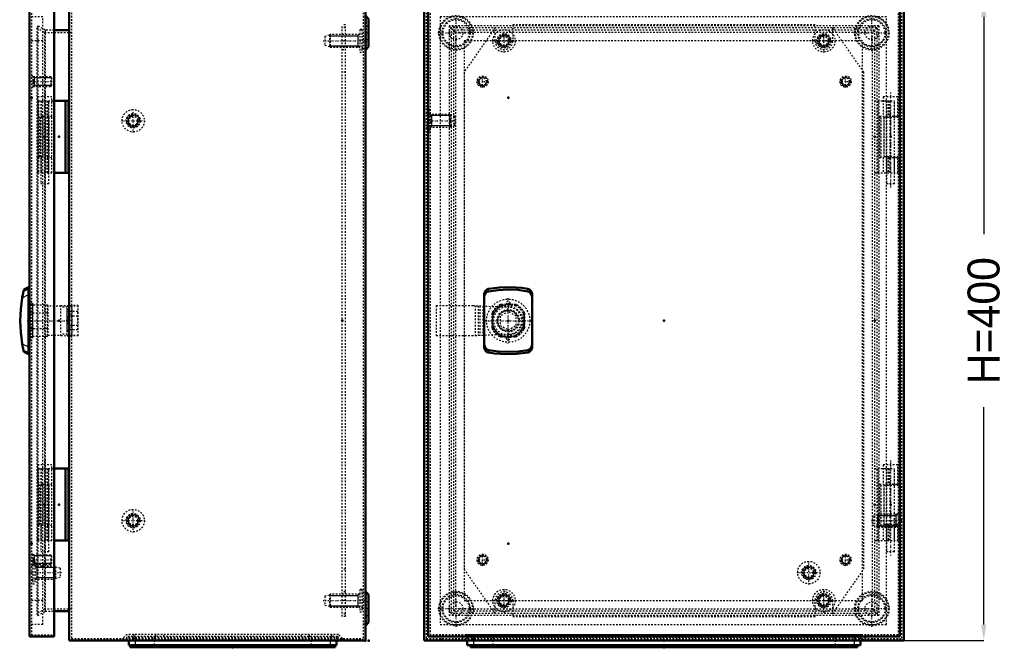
# Model space of a CAD drawing. Header units: millimetres. Extents: x 0 to 1187, y 0 to 972.
# Tile 2 of 4: x 0 to 615, y 252 to 645. Entities that reach past the tile are written whole.
import ezdxf

# ---------------------------------------------------------------- set-up
doc = ezdxf.new("R2010")
doc.units = ezdxf.units.MM
doc.linetypes.add('Center', pattern=[1.5, 0.45, -0.5, 0.05, -0.5])
doc.linetypes.add('Dashed', pattern=[2, 1, -1])
for name, color, linetype, lineweight in [('2d ConnectionPoints', 7, 'Continuous', 50), ('AM_0', 7, 'Continuous', 50), ('AM_4', 3, 'Continuous', 25), ('AM_5', 3, 'Continuous', 25), ('AM_7', 7, 'Center', 25), ('AM_9', 6, 'Dashed', 25)]:
    doc.layers.add(name, color=color, linetype=linetype, lineweight=lineweight)
doc.dimstyles.new('ISO-25', dxfattribs={"dimtxt": 2.5, "dimasz": 2.5, "dimexe": 1.25, "dimexo": 0.625, "dimtad": 1, "dimtxsty": 'Standard', "dimcen": 2.5, "dimadec": 0, "dimazin": 0, "dimtfac": 1, "dimtmove": 0, "dimatfit": 3, "dimfxl": 1, "dimarcsym": 0})

# ---------------------------------------------------------------- blocks, each defined once
blk = doc.blocks.new('8_AG01_GPG_0__0_in_MAS0403021R5_0__1300')
at = {"layer": 'AM_0'}
for p, q in [((67.8, 256.7), (67.8, 253.9)), ((67.8, 253.9), (197.8, 253.9)), ((197.8, 256.7), (197.8, 253.9))]:
    blk.add_line(p, q, dxfattribs=at)
at = {"layer": 'AM_4'}
for p, q in [((71.8, 256.7), (71.8, 253.9)), ((193.8, 256.7), (193.8, 253.9))]:
    blk.add_line(p, q, dxfattribs=at)
at = {"layer": 'AM_9'}
for p, q in [((67.8, 258.9), (67.8, 256.7)), ((67.8, 258.9), (197.8, 258.9)), ((71.8, 258.9), (71.8, 256.7)), ((83.8, 258.9), (83.8, 253.9)), ((181.8, 258.9), (181.8, 253.9)), ((193.8, 258.9), (193.8, 256.7)), ((197.8, 258.9), (197.8, 256.7))]:
    blk.add_line(p, q, dxfattribs=at)
blk = doc.blocks.new('9_AF01R5_GP_0__0_in_MAS0403021R5_0__1300')
at = {"layer": 'AM_0'}
for p, q in [((68.8, 253.9), (68.8, 252.5)), ((68.8, 252.5), (196.8, 252.5)), ((196.8, 253.9), (196.8, 252.5))]:
    blk.add_line(p, q, dxfattribs=at)
at = {"layer": 'AM_4'}
for p, q in [((73.8, 253.9), (73.8, 252.5)), ((191.8, 253.9), (191.8, 252.5))]:
    blk.add_line(p, q, dxfattribs=at)
blk = doc.blocks.new('10_AMP04030_MPL_0__0_in_MAS0403021R5_0__1300')
at = {"layer": 'AM_9'}
for p, q in [((201.3, 271.7), (201.3, 641.7)), ((203.3, 641.7), (201.3, 641.7)), ((203.3, 271.7), (203.3, 641.7)), ((203.3, 639.95), (201.3, 639.95)), ((203.3, 631.7), (201.3, 631.7)), ((201.3, 626.2), (203.3, 626.2)), ((203.3, 612.1), (201.3, 612.1)), ((203.3, 301.3), (201.3, 301.3)), ((203.3, 287.2), (201.3, 287.2)), ((203.3, 281.7), (201.3, 281.7)), ((203.3, 273.45), (201.3, 273.45)), ((203.3, 271.7), (201.3, 271.7))]:
    blk.add_line(p, q, dxfattribs=at)
blk = doc.blocks.new('11_MMSH06SS_0__right_1_0_in_MAS0403021R5_0__1300')
at = {"layer": 'AM_0'}
for p, q in [((21.2, 594.2), (30.2, 594.2)), ((28.2, 594.2), (28.2, 549.2)), ((30.2, 594.2), (30.2, 549.2)), ((21.2, 549.2), (30.2, 549.2))]:
    blk.add_line(p, q, dxfattribs=at)
at = {"layer": 'AM_7'}
blk.add_line((15.3, 599.32), (15.3, 539.48), dxfattribs=at)
at = {"layer": 'AM_9'}
for p, q in [((19.8, 596.6), (10.8, 596.6)), ((10.8, 596.6), (10.8, 584.6)), ((11.41, 594.2), (11.41, 584.6)), ((11.41, 594.2), (21.2, 594.2)), ((12.8, 594.2), (12.8, 584.6)), ((12.85, 594.2), (12.85, 542.2)), ((13.14, 594.2), (13.14, 584.6)), ((15.3, 594.2), (15.3, 584.6)), ((15.91, 594.2), (15.91, 549.2)), ((17.06, 594.2), (17.06, 549.2)), ((17.75, 542.2), (17.75, 594.2)), ((17.8, 584.6), (17.8, 594.2)), ((19.8, 584.6), (19.8, 596.6)), ((10.8, 584.6), (19.8, 584.6)), ((14.11, 584.6), (14.11, 558.8)), ((15.84, 558.8), (15.84, 584.6)), ((10.8, 558.8), (10.8, 549.2)), ((10.8, 558.8), (19.8, 558.8)), ((11.41, 558.8), (11.41, 549.2)), ((12.8, 558.8), (12.8, 549.2)), ((13.14, 558.8), (13.14, 549.2)), ((15.3, 558.8), (15.3, 549.2)), ((17.8, 549.2), (17.8, 558.8)), ((19.8, 549.2), (19.8, 558.8)), ((10.8, 549.2), (21.2, 549.2)), ((17.75, 542.2), (12.85, 542.2))]:
    blk.add_line(p, q, dxfattribs=at)
blk = doc.blocks.new('12_ALL503_0_0__0_in_MAS0403021R5_0__1300')
at = {"layer": 'AM_0'}
for p, q in [((2.16, 476.2), (1.91, 475.02)), ((5.2, 477.7), (2.16, 476.2)), ((5.2, 477.7), (5.2, 435.7)), ((5.8, 470.2), (5.2, 470.2)), ((1.91, 438.38), (2.16, 437.2)), ((2.16, 437.2), (5.2, 435.7)), ((5.2, 443.2), (5.8, 443.2))]:
    blk.add_line(p, q, dxfattribs=at)
for points in [[(1.91, 475.02), (1.83, 474.66), (1.71, 474.03), (1.49, 472.88), (1.25, 471.56), (1.17, 471.07)], [(1.17, 442.33), (1.45, 440.73), (1.58, 439.99), (1.71, 439.34), (1.85, 438.68), (1.91, 438.38)]]:
    blk.add_lwpolyline(points, dxfattribs=at)
blk.add_arc((88.9, 456.7), 88.9, 170.69559, 189.30441, dxfattribs=at)
at = {"layer": 'AM_4'}
for p, q in [((1.91, 475.02), (5.2, 476.65)), ((1.17, 471.07), (5.2, 473.07)), ((1.17, 442.33), (5.2, 440.33)), ((1.91, 438.38), (5.2, 436.75))]:
    blk.add_line(p, q, dxfattribs=at)
at = {"layer": 'AM_5'}
blk.add_line((7.7, 467.7), (7.7, 445.7), dxfattribs=at)
at = {"layer": 'AM_7'}
blk.add_line((4.19, 456.7), (33.29, 456.7), dxfattribs=at)
at = {"layer": 'AM_9'}
for p, q in [((6.2, 466.85), (6.2, 446.55)), ((6.2, 466.6), (16.7, 466.6)), ((16.7, 466.6), (17.2, 466.1)), ((16.7, 466.6), (16.7, 446.8)), ((17.2, 466.1), (17.2, 447.3)), ((25.38, 465.7), (17.2, 465.7)), ((32.26, 466.1), (25.38, 466.02)), ((25.38, 447.38), (25.38, 466.02)), ((29.38, 465.19), (25.38, 465.19)), ((29.38, 465.89), (36.26, 465.97)), ((29.38, 447.51), (29.38, 465.89)), ((29.39, 462.47), (29.38, 462.47)), ((29.4, 463.08), (29.39, 462.47)), ((29.4, 450.32), (29.4, 463.08)), ((30.86, 462.47), (30.56, 463.29)), ((30.56, 450.11), (30.56, 463.29)), ((35.88, 462.47), (30.86, 462.47)), ((32.26, 466.16), (32.26, 447.24)), ((36.26, 466.16), (32.26, 466.16)), ((35.88, 450.93), (35.88, 462.47)), ((36.26, 447.24), (36.26, 466.16)), ((6.2, 461.32), (5.8, 461.32)), ((16.7, 461.49), (6.2, 461.49)), ((17.2, 461.38), (16.7, 461.49)), ((29.39, 459.59), (29.38, 459.59)), ((29.39, 459.59), (29.39, 453.81)), ((35.88, 459.59), (30.86, 459.59)), ((5.8, 452.08), (6.2, 452.08)), ((6.2, 451.91), (16.7, 451.91)), ((16.7, 451.91), (17.2, 452.02)), ((29.39, 453.81), (29.38, 453.81)), ((29.39, 450.93), (29.38, 450.93)), ((29.39, 450.93), (29.4, 450.32)), ((30.56, 450.11), (30.86, 450.93)), ((35.88, 453.81), (30.86, 453.81)), ((35.88, 450.93), (30.86, 450.93)), ((16.7, 446.8), (6.2, 446.8)), ((17.2, 447.3), (16.7, 446.8)), ((17.2, 447.7), (25.38, 447.7)), ((29.38, 448.21), (25.38, 448.21)), ((25.38, 447.38), (32.26, 447.3)), ((36.26, 447.43), (29.38, 447.51)), ((36.26, 447.24), (32.26, 447.24))]:
    blk.add_line(p, q, dxfattribs=at)
for points in [[(30.86, 459.59), (31.06, 460.29), (31.14, 461), (31.07, 461.74), (30.86, 462.47)], [(30.86, 453.81), (30.98, 454.56), (31.13, 457.01), (30.87, 459.52), (30.86, 459.59)], [(30.86, 450.93), (31.06, 451.63), (31.14, 452.34), (31.07, 453.08), (30.86, 453.81)]]:
    blk.add_lwpolyline(points, dxfattribs=at)
for centre, start, end in [((30, 463.08), 20, 179.67823), ((30, 450.32), 180.32177, 340)]:
    blk.add_arc(centre, 0.6, start, end, dxfattribs=at)
blk = doc.blocks.new('13_ADP04030R5_0__0_in_MAS0403021R5_0__1300')
at = {"layer": 'AM_0'}
for p, q in [((5.8, 654.2), (21.2, 654.2)), ((5.8, 654.2), (5.8, 259.2)), ((21.2, 654.2), (21.2, 259.2)), ((5.8, 259.2), (21.2, 259.2))]:
    blk.add_line(p, q, dxfattribs=at)
at = {"layer": 'AM_5'}
for p, q in [((8.6, 609.2), (8.6, 608.59)), ((8.6, 609.2), (8.6, 603.2)), ((10.3, 608.59), (8.6, 608.59)), ((10.3, 603.81), (8.6, 603.81)), ((8.6, 603.2), (8.6, 603.81)), ((19.6, 608.59), (10.3, 608.59)), ((19.6, 603.81), (10.3, 603.81)), ((8.6, 310.2), (8.6, 309.59)), ((8.6, 310.2), (8.6, 304.2)), ((10.3, 309.59), (8.6, 309.59)), ((19.6, 309.59), (10.3, 309.59)), ((10.3, 304.81), (8.6, 304.81)), ((8.6, 304.2), (8.6, 304.81)), ((9.1, 303.2), (10.27, 302.43)), ((10.27, 303.2), (10.27, 295.2)), ((10.3, 302.43), (10.27, 302.43)), ((19.6, 304.81), (10.3, 304.81)), ((22.1, 302.43), (10.3, 302.43)), ((9.1, 295.2), (10.27, 295.97)), ((10.3, 295.97), (10.27, 295.97)), ((22.1, 295.97), (10.3, 295.97))]:
    blk.add_line(p, q, dxfattribs=at)
at = {"layer": 'AM_7'}
for p, q in [((6.37, 606.2), (20.23, 606.2)), ((6.37, 307.2), (20.23, 307.2)), ((6.1, 299.2), (25.79, 299.2))]:
    blk.add_line(p, q, dxfattribs=at)
at = {"layer": 'AM_9'}
for p, q in [((21.2, 653), (7, 653)), ((7, 653), (7, 260.4)), ((14, 646.7), (7, 646.7)), ((14, 266.7), (14, 646.7)), ((14, 631.7), (7, 631.7)), ((7.8, 609.7), (7, 609.7)), ((7.8, 609.7), (7.8, 602.7)), ((18.99, 609.2), (7.8, 609.2)), ((19.6, 608.59), (18.99, 609.2)), ((18.99, 609.2), (18.99, 603.2)), ((18.99, 603.2), (19.6, 603.81)), ((19.6, 608.59), (19.6, 603.81)), ((7, 602.7), (7.8, 602.7)), ((7.8, 603.2), (18.99, 603.2)), ((11.2, 583.95), (11.2, 559.45)), ((11.2, 583.95), (19.4, 583.95)), ((12.13, 559.45), (12.13, 583.95)), ((12.7, 583.95), (12.7, 559.45)), ((17.9, 583.95), (17.9, 559.45)), ((19.4, 583.95), (19.4, 559.45)), ((11.2, 559.45), (19.4, 559.45)), ((7, 468.7), (5.8, 468.7)), ((7, 467.45), (5.8, 467.45)), ((7, 466.85), (5.8, 466.85)), ((7, 461.67), (5.8, 461.67)), ((7, 451.73), (5.8, 451.73)), ((7, 446.55), (5.8, 446.55)), ((7, 445.95), (5.8, 445.95)), ((5.8, 444.7), (7, 444.7)), ((11.2, 353.95), (11.2, 329.45)), ((11.2, 353.95), (19.4, 353.95)), ((12.13, 329.45), (12.13, 353.95)), ((12.7, 353.95), (12.7, 329.45)), ((17.9, 353.95), (17.9, 329.45)), ((19.4, 353.95), (19.4, 329.45)), ((11.2, 329.45), (19.4, 329.45)), ((7.8, 310.7), (7, 310.7)), ((7.8, 310.7), (7.8, 303.7)), ((18.99, 310.2), (7.8, 310.2)), ((19.6, 309.59), (18.99, 310.2)), ((18.99, 310.2), (18.99, 304.2)), ((19.6, 309.59), (19.6, 304.81)), ((7.9, 303.7), (7, 303.28)), ((7, 303.7), (7.8, 303.7)), ((7.8, 304.2), (18.99, 304.2)), ((9.1, 306.2), (7.9, 306.2)), ((7.9, 306.2), (7.9, 292.2)), ((9.1, 306.2), (9.1, 292.2)), ((21.6, 303.2), (9.1, 303.2)), ((18.99, 304.2), (19.6, 304.81)), ((22.1, 302.7), (21.6, 303.2)), ((21.6, 303.2), (21.6, 295.2)), ((24.9, 301.95), (22.1, 302.7)), ((22.1, 302.7), (22.1, 295.7)), ((24.9, 301.95), (24.9, 296.45)), ((21.6, 295.2), (22.1, 295.7)), ((22.1, 295.7), (24.9, 296.45)), ((7, 295.12), (7.9, 294.7)), ((7.9, 292.2), (9.1, 292.2)), ((9.1, 295.2), (21.6, 295.2)), ((14, 281.7), (7, 281.7)), ((14, 266.7), (7, 266.7)), ((7, 260.4), (21.2, 260.4))]:
    blk.add_line(p, q, dxfattribs=at)
blk = doc.blocks.new('14_MMSH06SS_0__right_2_0_in_MAS0403021R5_0__1300')
at = {"layer": 'AM_0'}
for p, q in [((21.2, 364.2), (30.2, 364.2)), ((28.2, 364.2), (28.2, 319.2)), ((30.2, 364.2), (30.2, 319.2)), ((21.2, 319.2), (30.2, 319.2))]:
    blk.add_line(p, q, dxfattribs=at)
at = {"layer": 'AM_7'}
blk.add_line((15.3, 369.32), (15.3, 309.48), dxfattribs=at)
at = {"layer": 'AM_9'}
for p, q in [((19.8, 366.6), (10.8, 366.6)), ((10.8, 366.6), (10.8, 354.6)), ((11.41, 364.2), (11.41, 354.6)), ((11.41, 364.2), (21.2, 364.2)), ((12.8, 364.2), (12.8, 354.6)), ((12.85, 364.2), (12.85, 312.2)), ((13.14, 364.2), (13.14, 354.6)), ((15.3, 364.2), (15.3, 354.6)), ((15.91, 364.2), (15.91, 319.2)), ((17.06, 364.2), (17.06, 319.2)), ((17.75, 312.2), (17.75, 364.2)), ((17.8, 354.6), (17.8, 364.2)), ((19.8, 354.6), (19.8, 366.6)), ((10.8, 354.6), (19.8, 354.6)), ((14.11, 354.6), (14.11, 328.8)), ((15.84, 328.8), (15.84, 354.6)), ((10.8, 328.8), (10.8, 319.2)), ((10.8, 328.8), (19.8, 328.8)), ((11.41, 328.8), (11.41, 319.2)), ((12.8, 328.8), (12.8, 319.2)), ((13.14, 328.8), (13.14, 319.2)), ((15.3, 328.8), (15.3, 319.2)), ((17.8, 319.2), (17.8, 328.8)), ((19.8, 319.2), (19.8, 328.8)), ((10.8, 319.2), (21.2, 319.2)), ((17.75, 312.2), (12.85, 312.2))]:
    blk.add_line(p, q, dxfattribs=at)
blk = doc.blocks.new('15_MAS0403021_0__0_in_MAS0403021R5_0__1300')
at = {"layer": 'AM_0'}
for p, q in [((30.6, 656.7), (30.6, 256.7)), ((30.6, 656.7), (215.8, 656.7)), ((215.8, 656.7), (215.8, 256.7)), ((217.8, 645.48), (215.8, 647.48)), ((217.8, 627.92), (217.8, 645.48)), ((30.6, 638.4), (21.2, 638.4)), ((215.8, 625.92), (217.8, 627.92)), ((217.8, 285.48), (215.8, 287.48)), ((217.8, 267.92), (217.8, 285.48)), ((21.2, 275), (30.6, 275)), ((215.8, 265.92), (217.8, 267.92)), ((30.6, 256.7), (215.8, 256.7))]:
    blk.add_line(p, q, dxfattribs=at)
at = {"layer": 'AM_5'}
for p, q in [((193.3, 634.93), (201.3, 634.93)), ((201.3, 634.93), (203.3, 634.93)), ((203.3, 634.93), (211.13, 634.93)), ((212.3, 635.7), (211.13, 634.93)), ((211.13, 635.7), (211.13, 627.7)), ((193.3, 628.47), (201.3, 628.47)), ((201.3, 628.47), (203.3, 628.47)), ((203.3, 628.47), (211.13, 628.47)), ((212.3, 627.7), (211.13, 628.47)), ((193.3, 284.93), (201.3, 284.93)), ((201.3, 284.93), (203.3, 284.93)), ((203.3, 284.93), (211.13, 284.93)), ((212.3, 285.7), (211.13, 284.93)), ((211.13, 285.7), (211.13, 277.7)), ((193.3, 278.47), (201.3, 278.47)), ((201.3, 278.47), (203.3, 278.47)), ((203.3, 278.47), (211.13, 278.47)), ((212.3, 277.7), (211.13, 278.47))]:
    blk.add_line(p, q, dxfattribs=at)
for centre in [(70.6, 581.7), (70.6, 331.7)]:
    blk.add_arc(centre, 3.23, 75, 15, dxfattribs=at)
at = {"layer": 'AM_7'}
for p, q in [((214.23, 636.7), (217.97, 636.7)), ((189.3, 631.7), (215.59, 631.7)), ((70.6, 574.35), (70.6, 589.05)), ((63.25, 581.7), (77.95, 581.7)), ((70.6, 324.35), (70.6, 339.05)), ((63.25, 331.7), (77.95, 331.7)), ((189.3, 281.7), (215.59, 281.7)), ((214.23, 276.7), (217.97, 276.7)), ((70.96, 260.79), (70.96, 256.5)), ((194.64, 260.79), (194.64, 256.5)), ((205.8, 256.63), (205.8, 258.17))]:
    blk.add_line(p, q, dxfattribs=at)
at = {"layer": 'AM_9'}
for p, q in [((32, 655.3), (32, 258.1)), ((214.4, 655.3), (32, 655.3)), ((214.4, 655.3), (214.4, 258.1)), ((216.4, 644.9), (214.4, 646.9)), ((11, 641.06), (10.3, 639.84)), ((15.6, 638.4), (11, 641.06)), ((11, 641.06), (11, 272.34)), ((216.4, 628.5), (216.4, 644.9)), ((217.8, 640.95), (216.4, 640.95)), ((10.3, 639.84), (15.22, 637)), ((10.3, 639.84), (10.3, 273.56)), ((15.22, 637), (15.22, 276.4)), ((15.22, 637), (32, 637)), ((21.2, 638.4), (15.6, 638.4)), ((15.6, 638.4), (15.6, 275)), ((193.3, 635.2), (190.5, 634.45)), ((190.5, 634.45), (190.5, 628.95)), ((193.8, 635.7), (193.3, 635.2)), ((193.3, 635.2), (193.3, 628.2)), ((212.3, 635.7), (193.8, 635.7)), ((193.8, 635.7), (193.8, 627.7)), ((213.5, 638.7), (212.3, 638.7)), ((212.3, 638.7), (212.3, 624.7)), ((213.5, 638.7), (213.5, 624.7)), ((214.4, 635.78), (213.5, 636.2)), ((190.5, 628.95), (193.3, 628.2)), ((193.3, 628.2), (193.8, 627.7)), ((214.4, 626.5), (216.4, 628.5)), ((216.4, 632.45), (217.8, 632.45)), ((193.8, 627.7), (212.3, 627.7)), ((212.3, 624.7), (213.5, 624.7)), ((213.5, 627.2), (214.4, 627.62)), ((193.3, 285.2), (190.5, 284.45)), ((190.5, 284.45), (190.5, 278.95)), ((193.8, 285.7), (193.3, 285.2)), ((193.3, 285.2), (193.3, 278.2)), ((212.3, 285.7), (193.8, 285.7)), ((193.8, 285.7), (193.8, 277.7)), ((213.5, 288.7), (212.3, 288.7)), ((212.3, 288.7), (212.3, 274.7)), ((213.5, 288.7), (213.5, 274.7)), ((214.4, 285.78), (213.5, 286.2)), ((216.4, 284.9), (214.4, 286.9)), ((216.4, 268.5), (216.4, 284.9)), ((190.5, 278.95), (193.3, 278.2)), ((193.3, 278.2), (193.8, 277.7)), ((193.8, 277.7), (212.3, 277.7)), ((213.5, 277.2), (214.4, 277.62)), ((217.8, 280.95), (216.4, 280.95)), ((15.22, 276.4), (10.3, 273.56)), ((10.3, 273.56), (11, 272.34)), ((11, 272.34), (15.6, 275)), ((32, 276.4), (15.22, 276.4)), ((15.6, 275), (21.2, 275)), ((212.3, 274.7), (213.5, 274.7)), ((216.4, 272.45), (217.8, 272.45)), ((214.4, 266.5), (216.4, 268.5)), ((66.72, 260.6), (64.22, 258.1)), ((64.8, 256.7), (67.3, 259.2)), ((198.88, 260.6), (66.72, 260.6)), ((198.3, 259.2), (67.3, 259.2)), ((70.96, 258.1), (70.96, 260.6)), ((84.8, 259.2), (84.8, 260.6)), ((89.8, 259.2), (89.8, 260.6)), ((175.8, 259.2), (175.8, 260.6)), ((180.8, 259.2), (180.8, 260.6)), ((194.64, 260.6), (194.64, 258.1)), ((198.3, 259.2), (200.8, 256.7)), ((201.38, 258.1), (198.88, 260.6)), ((32, 258.1), (214.4, 258.1)), ((70.96, 257.93), (70.96, 256.7)), ((194.64, 256.7), (194.64, 257.93)), ((201.45, 258.1), (201.45, 256.7)), ((210.15, 256.7), (210.15, 258.1))]:
    blk.add_line(p, q, dxfattribs=at)
for centre, radius in [((70.6, 581.7), 7), ((70.6, 581.7), 4.5), ((70.6, 581.7), 4.08), ((70.6, 581.7), 4), ((70.6, 581.7), 3.5), ((70.6, 581.7), 2.75), ((70.6, 331.7), 7), ((70.6, 331.7), 4.5), ((70.6, 331.7), 4.08), ((70.6, 331.7), 4), ((70.6, 331.7), 3.5), ((70.6, 331.7), 2.75)]:
    blk.add_circle(centre, radius, dxfattribs=at)
blk = doc.blocks.new('16_AG01_GPG_0__0_in_MAS0403021R5_0__1300')
at = {"layer": 'AM_0'}
for p, q in [((279.5, 256.7), (279.5, 253.9)), ((279.5, 253.9), (525.5, 253.9)), ((525.5, 256.7), (525.5, 253.9))]:
    blk.add_line(p, q, dxfattribs=at)
at = {"layer": 'AM_4'}
for p, q in [((283.5, 256.7), (283.5, 253.9)), ((521.5, 256.7), (521.5, 253.9))]:
    blk.add_line(p, q, dxfattribs=at)
at = {"layer": 'AM_9'}
for p, q in [((279.5, 258.9), (279.5, 256.7)), ((279.5, 258.9), (525.5, 258.9)), ((283.5, 258.9), (283.5, 256.7)), ((295.5, 258.9), (295.5, 253.9)), ((509.5, 258.9), (509.5, 253.9)), ((521.5, 258.9), (521.5, 256.7)), ((525.5, 258.9), (525.5, 256.7))]:
    blk.add_line(p, q, dxfattribs=at)
blk = doc.blocks.new('17_AF01R5_GP_0__0_in_MAS0403021R5_0__1300')
at = {"layer": 'AM_0'}
for p, q in [((281.5, 253.9), (281.5, 252.5)), ((281.5, 252.5), (523.5, 252.5)), ((523.5, 253.9), (523.5, 252.5))]:
    blk.add_line(p, q, dxfattribs=at)
at = {"layer": 'AM_4'}
for p, q in [((286.5, 253.9), (286.5, 252.5)), ((518.5, 253.9), (518.5, 252.5))]:
    blk.add_line(p, q, dxfattribs=at)
blk = doc.blocks.new('18_AMP04030_MPL_0__0_in_MAS0403021R5_0__1300')
at = {"layer": 'AM_9'}
for p, q in [((497, 641.7), (308, 641.7)), ((308, 641.7), (308, 631.7)), ((497, 631.7), (497, 641.7)), ((297, 639.95), (277.5, 612.1)), ((297, 631.7), (297, 639.95)), ((508, 639.95), (508, 631.7)), ((527.5, 612.1), (508, 639.95)), ((277.5, 612.1), (277.5, 301.3)), ((527.5, 301.3), (527.5, 612.1)), ((277.5, 301.3), (297, 273.45)), ((508, 273.45), (527.5, 301.3)), ((297, 273.45), (297, 281.7)), ((308, 281.7), (308, 271.7)), ((497, 271.7), (497, 281.7)), ((508, 281.7), (508, 273.45)), ((308, 271.7), (497, 271.7))]:
    blk.add_line(p, q, dxfattribs=at)
for centre, start, end in [((302.5, 631.7), 180, 0), ((502.5, 631.7), 180, 0), ((302.5, 281.7), 0, 180), ((502.5, 281.7), 0, 180)]:
    blk.add_arc(centre, 5.5, start, end, dxfattribs=at)
blk = doc.blocks.new('19_MMSH06SS_0__right_1_0_in_MAS0403021R5_0__1300')
at = {"layer": 'AM_7'}
blk.add_line((544.2, 599.32), (544.2, 539.48), dxfattribs=at)
at = {"layer": 'AM_9'}
for p, q in [((534.2, 594.2), (546.7, 594.2)), ((536.2, 594.2), (536.2, 549.2)), ((539.7, 596.6), (539.7, 584.6)), ((548.7, 596.6), (539.7, 596.6)), ((541.7, 594.2), (541.7, 584.6)), ((541.75, 594.2), (541.75, 542.2)), ((541.94, 594.2), (541.94, 584.6)), ((542.94, 594.2), (542.94, 584.6)), ((543.7, 594.2), (543.7, 549.2)), ((546.65, 542.2), (546.65, 594.2)), ((546.7, 584.6), (546.7, 594.2)), ((548.7, 584.6), (548.7, 596.6)), ((537.29, 584.6), (548.7, 584.6)), ((537.29, 584.6), (537.29, 558.8)), ((538.3, 558.8), (538.3, 584.6)), ((537.29, 558.8), (548.7, 558.8)), ((539.7, 558.8), (539.7, 549.2)), ((541.7, 558.8), (541.7, 549.2)), ((541.94, 558.8), (541.94, 549.2)), ((542.94, 558.8), (542.94, 549.2)), ((546.7, 549.2), (546.7, 558.8)), ((548.7, 549.2), (548.7, 558.8)), ((534.2, 549.2), (548.7, 549.2)), ((546.65, 542.2), (541.75, 542.2))]:
    blk.add_line(p, q, dxfattribs=at)
blk = doc.blocks.new('20_ALL503_0_0__0_in_MAS0403021R5_0__1300')
at = {"layer": 'AM_0'}
for p, q in [((290.1, 440.33), (290.1, 473.07)), ((320.1, 473.07), (320.1, 440.33))]:
    blk.add_line(p, q, dxfattribs=at)
for points in [[(290.1, 473.07), (290.11, 473.38), (290.15, 473.69), (290.21, 474), (290.3, 474.31), (290.4, 474.6), (290.54, 474.88), (290.69, 475.14), (290.86, 475.4), (291.05, 475.63), (291.26, 475.84), (291.49, 476.03), (291.72, 476.2), (291.98, 476.35), (292.24, 476.47), (292.51, 476.57), (292.79, 476.64), (292.85, 476.65)], [(290.1, 471.07), (290.38, 472.67), (291.2, 474.06), (292.03, 474.72), (292.85, 475.02)], [(292.85, 476.65), (299.79, 477.5), (306.77, 477.68), (313.73, 477.18), (317.35, 476.65)], [(292.85, 475.02), (298.8, 475.89), (304.86, 476.2), (311.1, 475.92), (317.35, 475.02)], [(317.35, 476.65), (317.63, 476.59), (317.9, 476.5), (318.16, 476.38), (318.42, 476.24), (318.66, 476.08), (318.89, 475.89), (319.1, 475.68), (319.3, 475.45), (319.47, 475.21), (319.63, 474.94), (319.77, 474.67), (319.88, 474.38), (319.97, 474.08), (320.04, 473.77), (320.08, 473.46), (320.1, 473.14), (320.1, 473.07)], [(317.35, 475.02), (318.27, 474.66), (319.03, 474.03), (319.74, 472.88), (320.08, 471.56), (320.1, 471.07)], [(292.85, 438.38), (291.93, 438.74), (291.17, 439.37), (290.46, 440.52), (290.12, 441.84), (290.1, 442.33)], [(292.85, 436.75), (292.57, 436.81), (292.3, 436.9), (292.04, 437.02), (291.78, 437.16), (291.54, 437.32), (291.31, 437.51), (291.1, 437.72), (290.9, 437.95), (290.73, 438.19), (290.57, 438.46), (290.43, 438.73), (290.32, 439.02), (290.23, 439.32), (290.16, 439.63), (290.12, 439.94), (290.1, 440.26), (290.1, 440.33)], [(317.35, 438.38), (311.4, 437.51), (305.34, 437.2), (299.1, 437.48), (292.85, 438.38)], [(320.1, 442.33), (319.82, 440.73), (319, 439.34), (318.17, 438.68), (317.35, 438.38)], [(320.1, 440.33), (320.09, 440.02), (320.05, 439.71), (319.99, 439.4), (319.9, 439.09), (319.8, 438.8), (319.66, 438.52), (319.51, 438.26), (319.34, 438), (319.15, 437.77), (318.94, 437.56), (318.71, 437.37), (318.47, 437.2), (318.22, 437.05), (317.96, 436.93), (317.69, 436.83), (317.41, 436.76), (317.35, 436.75)], [(317.35, 436.75), (310.41, 435.9), (303.43, 435.72), (296.47, 436.22), (292.85, 436.75)]]:
    blk.add_lwpolyline(points, dxfattribs=at)
at = {"layer": 'AM_4'}
for p, q in [((292.85, 475.02), (292.85, 476.65)), ((317.35, 475.02), (317.35, 476.65)), ((292.85, 438.38), (292.85, 436.75)), ((317.35, 438.38), (317.35, 436.75))]:
    blk.add_line(p, q, dxfattribs=at)
at = {"layer": 'AM_5'}
blk.add_arc((305.1, 456.7), 10.08, 75, 15, dxfattribs=at)
at = {"layer": 'AM_7'}
for p, q in [((305.1, 442.52), (305.1, 470.87)), ((290.92, 456.7), (319.27, 456.7))]:
    blk.add_line(p, q, dxfattribs=at)
at = {"layer": 'AM_9'}
for p, q in [((260.1, 466.16), (260.1, 447.24)), ((260.1, 466.16), (283.06, 466.16)), ((283.06, 466.16), (305.47, 465.19)), ((284.39, 466.1), (284.39, 447.3)), ((286.23, 466.02), (286.23, 447.38)), ((287.46, 465.97), (287.46, 447.43)), ((289.3, 465.89), (289.3, 447.51)), ((305.1, 462.47), (300.1, 459.59)), ((300.42, 466.1), (300.31, 466.6)), ((309.89, 466.6), (300.31, 466.6)), ((309.78, 466.1), (300.42, 466.1)), ((309.72, 466.85), (300.48, 466.85)), ((310.1, 459.59), (305.1, 462.47)), ((309.89, 466.6), (309.78, 466.1)), ((294.95, 461.32), (294.95, 452.08)), ((295.2, 461.49), (295.7, 461.38)), ((295.2, 461.49), (295.2, 451.91)), ((295.7, 461.38), (295.7, 452.02)), ((300.1, 459.59), (300.1, 453.81)), ((310.1, 453.81), (310.1, 459.59)), ((314.5, 461.38), (315, 461.49)), ((314.5, 452.02), (314.5, 461.38)), ((315, 461.49), (315, 451.91)), ((315.25, 461.32), (315.25, 452.08)), ((295.7, 452.02), (295.2, 451.91)), ((300.1, 453.81), (305.1, 450.93)), ((305.1, 450.93), (310.1, 453.81)), ((315, 451.91), (314.5, 452.02)), ((283.06, 447.24), (260.1, 447.24)), ((305.47, 448.21), (283.06, 447.24)), ((300.31, 446.8), (300.42, 447.3)), ((309.89, 446.8), (300.31, 446.8)), ((300.42, 447.3), (309.78, 447.3)), ((309.72, 446.55), (300.48, 446.55)), ((309.78, 447.3), (309.89, 446.8))]:
    blk.add_line(p, q, dxfattribs=at)
for radius in [13.5, 9, 6.98, 6.59, 6.38]:
    blk.add_circle((305.1, 456.7), radius, dxfattribs=at)
for radius, start, end in [(11.15, 114.45123, 155.54877), (11, 115.84193, 154.15807), (10.5, 116.46097, 153.53903), (8.5, 272.47583, 87.52417), (11.15, 24.45123, 65.54877), (10.5, 26.46097, 63.53903), (11, 25.84193, 64.15807), (11.15, 204.45123, 245.54877), (11, 205.84193, 244.15807), (10.5, 206.46097, 243.53903), (11.15, 294.45123, 335.54877), (10.5, 296.46097, 333.53903), (11, 295.84193, 334.15807)]:
    blk.add_arc((305.1, 456.7), radius, start, end, dxfattribs=at)
blk = doc.blocks.new('21_ADP04030R5_0__0_in_MAS0403021R5_0__1300')
at = {"layer": 'AM_0'}
for p, q in [((255.1, 654.2), (255.1, 259.2)), ((255.1, 654.2), (550.1, 654.2)), ((550.1, 654.2), (550.1, 259.2)), ((255.1, 259.2), (550.1, 259.2))]:
    blk.add_line(p, q, dxfattribs=at)
at = {"layer": 'AM_5'}
for centre, radius in [((289.1, 606.2), 2.39), ((516.1, 606.2), 2.39), ((289.1, 307.2), 2.39), ((516.1, 307.2), 2.39), ((493.1, 299.2), 3.23)]:
    blk.add_arc(centre, radius, 75, 15, dxfattribs=at)
at = {"layer": 'AM_7'}
for p, q in [((289.1, 602.52), (289.1, 609.87)), ((516.1, 602.52), (516.1, 609.87)), ((285.42, 606.2), (292.77, 606.2)), ((512.42, 606.2), (519.77, 606.2)), ((303.79, 467.45), (306.41, 467.45)), ((303.79, 445.95), (306.41, 445.95)), ((289.1, 303.52), (289.1, 310.87)), ((516.1, 303.52), (516.1, 310.87)), ((285.42, 307.2), (292.77, 307.2)), ((493.1, 291.85), (493.1, 306.55)), ((512.42, 307.2), (519.77, 307.2)), ((485.75, 299.2), (500.45, 299.2))]:
    blk.add_line(p, q, dxfattribs=at)
at = {"layer": 'AM_9'}
for p, q in [((548.9, 653), (256.3, 653)), ((256.3, 653), (256.3, 260.4)), ((548.9, 653), (548.9, 260.4)), ((541.6, 646.7), (262.6, 646.7)), ((262.6, 646.7), (262.6, 266.7)), ((541.6, 266.7), (541.6, 646.7)), ((277.6, 631.7), (277.6, 281.7)), ((526.6, 631.7), (277.6, 631.7)), ((526.6, 281.7), (526.6, 631.7)), ((540.1, 583.95), (540.1, 559.45)), ((540.1, 583.95), (548.9, 583.95)), ((540.31, 559.45), (540.31, 583.95)), ((544.2, 583.95), (544.2, 559.45)), ((540.1, 559.45), (548.9, 559.45)), ((303.85, 466.85), (300.13, 466.85)), ((303.85, 467.45), (303.85, 466.85)), ((306.35, 466.85), (306.35, 467.45)), ((310.07, 466.85), (306.35, 466.85)), ((294.95, 461.67), (294.95, 451.73)), ((315.25, 451.73), (315.25, 461.67)), ((300.13, 446.55), (303.85, 446.55)), ((303.85, 446.55), (303.85, 445.95)), ((306.35, 446.55), (310.07, 446.55)), ((306.35, 445.95), (306.35, 446.55)), ((540.1, 353.95), (540.1, 329.45)), ((540.1, 353.95), (548.9, 353.95)), ((540.31, 329.45), (540.31, 353.95)), ((544.2, 353.95), (544.2, 329.45)), ((540.1, 329.45), (548.9, 329.45)), ((277.6, 281.7), (526.6, 281.7)), ((262.6, 266.7), (541.6, 266.7)), ((548.9, 260.4), (256.3, 260.4))]:
    blk.add_line(p, q, dxfattribs=at)
for centre, radius in [((289.1, 606.2), 3.5), ((516.1, 606.2), 3.5), ((289.1, 606.2), 3), ((289.1, 606.2), 2.39), ((516.1, 606.2), 3), ((516.1, 606.2), 2.39), ((289.1, 307.2), 3.5), ((289.1, 307.2), 3), ((289.1, 307.2), 2.39), ((516.1, 307.2), 3.5), ((516.1, 307.2), 3), ((516.1, 307.2), 2.39), ((493.1, 299.2), 7), ((493.1, 299.2), 4.5), ((493.1, 299.2), 4.08), ((493.1, 299.2), 4), ((493.1, 299.2), 3.5), ((493.1, 299.2), 2.75)]:
    blk.add_circle(centre, radius, dxfattribs=at)
for centre, radius, start, end in [((305.1, 467.45), 1.25, 0, 180), ((305.1, 456.7), 11.3, 116.07361, 153.92639), ((305.1, 456.7), 11.3, 26.07361, 63.92639), ((305.1, 456.7), 11.3, 206.07361, 243.92639), ((305.1, 456.7), 11.3, 296.07361, 333.92639), ((305.1, 445.95), 1.25, 180, 0)]:
    blk.add_arc(centre, radius, start, end, dxfattribs=at)
blk = doc.blocks.new('22_MMSH06SS_0__right_2_0_in_MAS0403021R5_0__1300')
at = {"layer": 'AM_7'}
blk.add_line((544.2, 369.32), (544.2, 309.48), dxfattribs=at)
at = {"layer": 'AM_9'}
for p, q in [((534.2, 364.2), (546.7, 364.2)), ((536.2, 364.2), (536.2, 319.2)), ((539.7, 366.6), (539.7, 354.6)), ((548.7, 366.6), (539.7, 366.6)), ((541.7, 364.2), (541.7, 354.6)), ((541.75, 364.2), (541.75, 312.2)), ((541.94, 364.2), (541.94, 354.6)), ((542.94, 364.2), (542.94, 354.6)), ((543.7, 364.2), (543.7, 319.2)), ((546.65, 312.2), (546.65, 364.2)), ((546.7, 354.6), (546.7, 364.2)), ((548.7, 354.6), (548.7, 366.6)), ((537.29, 354.6), (548.7, 354.6)), ((537.29, 354.6), (537.29, 328.8)), ((538.3, 328.8), (538.3, 354.6)), ((537.29, 328.8), (548.7, 328.8)), ((539.7, 328.8), (539.7, 319.2)), ((541.7, 328.8), (541.7, 319.2)), ((541.94, 328.8), (541.94, 319.2)), ((542.94, 328.8), (542.94, 319.2)), ((546.7, 319.2), (546.7, 328.8)), ((548.7, 319.2), (548.7, 328.8)), ((534.2, 319.2), (548.7, 319.2)), ((546.65, 312.2), (541.75, 312.2))]:
    blk.add_line(p, q, dxfattribs=at)
blk = doc.blocks.new('23_MAS0403021_0__0_in_MAS0403021R5_0__1300')
at = {"layer": 'AM_0'}
for p, q in [((252.5, 656.7), (552.5, 656.7)), ((252.5, 656.7), (252.5, 256.7)), ((552.5, 656.7), (552.5, 256.7)), ((252.5, 256.7), (552.5, 256.7))]:
    blk.add_line(p, q, dxfattribs=at)
at = {"layer": 'AM_5'}
for p, q in [((256, 585.7), (257.17, 584.93)), ((257.17, 585.7), (257.17, 577.7)), ((269, 584.93), (257.17, 584.93)), ((256, 577.7), (257.17, 578.47)), ((269, 578.47), (257.17, 578.47)), ((536, 334.93), (547.83, 334.93)), ((549, 335.7), (547.83, 334.93)), ((547.83, 327.7), (547.83, 335.7)), ((536, 328.47), (547.83, 328.47)), ((549, 327.7), (547.83, 328.47))]:
    blk.add_line(p, q, dxfattribs=at)
for centre in [(302.5, 631.7), (502.5, 631.7), (302.5, 281.7), (502.5, 281.7)]:
    blk.add_arc(centre, 3.23, 75, 15, dxfattribs=at)
at = {"layer": 'AM_7'}
for p, q in [((272.5, 625.38), (272.5, 648.02)), ((532.5, 625.38), (532.5, 648.02)), ((261.18, 636.7), (283.82, 636.7)), ((302.5, 624.35), (302.5, 639.05)), ((502.5, 624.35), (502.5, 639.05)), ((521.18, 636.7), (543.82, 636.7)), ((295.15, 631.7), (309.85, 631.7)), ((495.15, 631.7), (509.85, 631.7)), ((253, 581.7), (272.69, 581.7)), ((532.3, 331.7), (551.99, 331.7)), ((272.5, 265.38), (272.5, 288.02)), ((302.5, 274.35), (302.5, 289.05)), ((502.5, 274.35), (502.5, 289.05)), ((532.5, 265.38), (532.5, 288.02)), ((295.15, 281.7), (309.85, 281.7)), ((495.15, 281.7), (509.85, 281.7)), ((261.18, 276.7), (283.82, 276.7)), ((521.18, 276.7), (543.82, 276.7)), ((283.26, 260.79), (283.26, 256.5)), ((521.74, 260.79), (521.74, 256.5)), ((267.5, 256.63), (267.5, 258.17)), ((537.5, 256.63), (537.5, 258.17))]:
    blk.add_line(p, q, dxfattribs=at)
at = {"layer": 'AM_9'}
for p, q in [((253.9, 655.3), (253.9, 258.1)), ((551.1, 655.3), (253.9, 655.3)), ((551.1, 655.3), (551.1, 258.1)), ((268.14, 641.06), (268.14, 272.34)), ((272.2, 637), (268.14, 641.06)), ((536.86, 641.06), (268.14, 641.06)), ((536.86, 641.06), (532.8, 637)), ((536.86, 641.06), (536.86, 272.34)), ((269.36, 639.84), (269.36, 273.56)), ((535.64, 639.84), (269.36, 639.84)), ((270.8, 638.4), (270.8, 275)), ((534.2, 638.4), (270.8, 638.4)), ((272.2, 637), (272.2, 276.4)), ((532.8, 637), (272.2, 637)), ((532.8, 637), (532.8, 276.4)), ((534.2, 638.4), (534.2, 275)), ((535.64, 639.84), (535.64, 273.56)), ((254.8, 586.2), (253.9, 585.78)), ((256, 588.7), (254.8, 588.7)), ((254.8, 588.7), (254.8, 574.7)), ((256, 588.7), (256, 574.7)), ((268.5, 585.7), (256, 585.7)), ((269, 585.2), (268.5, 585.7)), ((268.5, 585.7), (268.5, 577.7)), ((271.8, 584.45), (269, 585.2)), ((269, 585.2), (269, 578.2)), ((269, 578.2), (271.8, 578.95)), ((271.8, 584.45), (271.8, 578.95)), ((253.9, 577.62), (254.8, 577.2)), ((254.8, 574.7), (256, 574.7)), ((256, 577.7), (268.5, 577.7)), ((268.5, 577.7), (269, 578.2)), ((550.2, 338.7), (549, 338.7)), ((549, 338.7), (549, 324.7)), ((550.2, 338.7), (550.2, 324.7)), ((536, 335.2), (533.2, 334.45)), ((533.2, 334.45), (533.2, 328.95)), ((536.5, 335.7), (536, 335.2)), ((536, 335.2), (536, 328.2)), ((549, 335.7), (536.5, 335.7)), ((536.5, 335.7), (536.5, 327.7)), ((551.1, 335.78), (550.2, 336.2)), ((533.2, 328.95), (536, 328.2)), ((536, 328.2), (536.5, 327.7)), ((536.5, 327.7), (549, 327.7)), ((550.2, 327.2), (551.1, 327.62)), ((549, 324.7), (550.2, 324.7)), ((268.14, 272.34), (272.2, 276.4)), ((536.86, 272.34), (268.14, 272.34)), ((535.64, 273.56), (269.36, 273.56)), ((534.2, 275), (270.8, 275)), ((532.8, 276.4), (272.2, 276.4)), ((532.8, 276.4), (536.86, 272.34)), ((276.51, 258.1), (279.01, 260.6)), ((279.59, 259.2), (277.09, 256.7)), ((279.01, 260.6), (525.99, 260.6)), ((283.26, 260.6), (283.26, 256.7)), ((297.5, 259.2), (297.5, 260.6)), ((302.5, 259.2), (302.5, 260.6)), ((502.5, 259.2), (502.5, 260.6)), ((507.5, 259.2), (507.5, 260.6)), ((521.74, 260.6), (521.74, 256.7)), ((525.41, 259.2), (527.91, 256.7)), ((528.49, 258.1), (525.99, 260.6)), ((253.9, 258.1), (551.1, 258.1)), ((263.15, 258.1), (263.15, 256.7)), ((271.85, 256.7), (271.85, 258.1)), ((533.15, 258.1), (533.15, 256.7)), ((541.85, 256.7), (541.85, 258.1))]:
    blk.add_line(p, q, dxfattribs=at)
for centre, radius in [((272.5, 636.7), 10.78), ((272.5, 636.7), 10.2), ((532.5, 636.7), 10.78), ((532.5, 636.7), 10.2), ((272.5, 636.7), 8.78), ((272.5, 636.7), 8.2), ((272.5, 636.7), 4.25), ((532.5, 636.7), 8.78), ((532.5, 636.7), 8.2), ((532.5, 636.7), 4.25), ((302.5, 631.7), 7), ((302.5, 631.7), 4.5), ((302.5, 631.7), 4.08), ((302.5, 631.7), 4), ((302.5, 631.7), 3.5), ((302.5, 631.7), 2.75), ((502.5, 631.7), 7), ((502.5, 631.7), 4.5), ((502.5, 631.7), 4.08), ((502.5, 631.7), 4), ((502.5, 631.7), 3.5), ((502.5, 631.7), 2.75), ((272.5, 276.7), 10.78), ((272.5, 276.7), 10.2), ((272.5, 276.7), 8.78), ((272.5, 276.7), 8.2), ((302.5, 281.7), 7), ((302.5, 281.7), 4.5), ((302.5, 281.7), 4.08), ((302.5, 281.7), 4), ((302.5, 281.7), 3.5), ((302.5, 281.7), 2.75), ((502.5, 281.7), 7), ((502.5, 281.7), 4.5), ((502.5, 281.7), 4.08), ((502.5, 281.7), 4), ((502.5, 281.7), 3.5), ((502.5, 281.7), 2.75), ((532.5, 276.7), 10.78), ((532.5, 276.7), 10.2), ((532.5, 276.7), 8.78), ((532.5, 276.7), 8.2), ((272.5, 276.7), 4.25), ((532.5, 276.7), 4.25)]:
    blk.add_circle(centre, radius, dxfattribs=at)
blk = doc.blocks.new('*D49')
at = {"layer": 'AM_5', "color": 0, "lineweight": -2}
for p, q in [((552.5, 656.7), (602.5, 656.7)), ((602.5, 646.7), (602.5, 510.8)), ((602.5, 266.7), (602.5, 402.6)), ((552.5, 256.7), (602.5, 256.7))]:
    blk.add_line(p, q, dxfattribs=at)
at = {"layer": 'AM_5', "color": 0}
for points in [[(604.17, 646.7), (600.83, 646.7), (602.5, 656.7)], [(600.83, 266.7), (604.17, 266.7), (602.5, 256.7)]]:
    blk.add_solid(points, dxfattribs=at)
at = {"layer": 'Defpoints', "color": 0}
for p in [(552.5, 656.7), (592.5, 656.7), (552.5, 256.7)]:
    blk.add_point(p, dxfattribs=at)
at = {"layer": 'AM_5', "color": 0, "insert": (602.5, 456.7), "char_height": 20, "attachment_point": 5, "rotation": 90}
blk.add_mtext('H=400', dxfattribs=at)

msp = doc.modelspace()

# ---------------------------------------------------------------- linework, layer by layer
at = {"layer": '2d ConnectionPoints'}
for p in [(7, 596.2), (305.1, 596.2), (15.3, 571.7), (24.2, 571.7), (24.2, 571.7), (534.2, 571.7), (534.2, 571.7), (544.2, 571.7), (5.8, 456.7), (5.8, 456.7), (5.8, 456.7), (24.2, 456.7), (29.378, 456.7), (201.3, 456.7), (201.3, 456.7), (305.1, 456.7), (305.1, 456.7), (305.1, 456.7), (305.1, 456.7), (402.5, 456.7), (402.5, 456.7), (534.2, 456.7), (15.3, 341.7), (15.3, 341.7), (24.2, 341.7), (24.2, 341.7), (534.2, 341.7), (534.2, 341.7), (544.2, 341.7), (544.2, 341.7), (7, 317.2), (305.1, 317.2), (132.8, 252.5), (132.8, 252.5), (132.8, 252.5), (215.8, 256.7), (217.8, 256.7), (402.5, 256.7), (402.5, 256.7), (402.5, 252.5), (402.5, 252.5), (402.5, 252.5)]:
    msp.add_point(p, dxfattribs=at)

# ---------------------------------------------------------------- block references
for name in ['13_ADP04030R5_0__0_in_MAS0403021R5_0__1300', '15_MAS0403021_0__0_in_MAS0403021R5_0__1300', '23_MAS0403021_0__0_in_MAS0403021R5_0__1300', '21_ADP04030R5_0__0_in_MAS0403021R5_0__1300', '10_AMP04030_MPL_0__0_in_MAS0403021R5_0__1300', '18_AMP04030_MPL_0__0_in_MAS0403021R5_0__1300', '11_MMSH06SS_0__right_1_0_in_MAS0403021R5_0__1300', '19_MMSH06SS_0__right_1_0_in_MAS0403021R5_0__1300', '12_ALL503_0_0__0_in_MAS0403021R5_0__1300', '20_ALL503_0_0__0_in_MAS0403021R5_0__1300', '14_MMSH06SS_0__right_2_0_in_MAS0403021R5_0__1300', '22_MMSH06SS_0__right_2_0_in_MAS0403021R5_0__1300', '8_AG01_GPG_0__0_in_MAS0403021R5_0__1300', '16_AG01_GPG_0__0_in_MAS0403021R5_0__1300', '9_AF01R5_GP_0__0_in_MAS0403021R5_0__1300', '17_AF01R5_GP_0__0_in_MAS0403021R5_0__1300']:
    msp.add_blockref(name, (0, 0))

# ---------------------------------------------------------------- dimensions: what is measured, and where the dimension line sits
at = {"layer": 'AM_5'}
dim = msp.add_linear_dim(base=(602.5, 656.7), p1=(552.5, 256.7), p2=(552.5, 656.7), angle=90, text='H=400', dimstyle='ISO-25', override={"dimtxt": 20, "dimasz": 10, "dimexe": 0, "dimexo": 0, "dimgap": 6}, dxfattribs=at)
dim.commit()
dim.dimension.update_dxf_attribs({"geometry": '*D49', "text_midpoint": (602.5, 456.7), "dimtype": 160, "text_rotation": 90})

doc.saveas('drawing.dxf')
